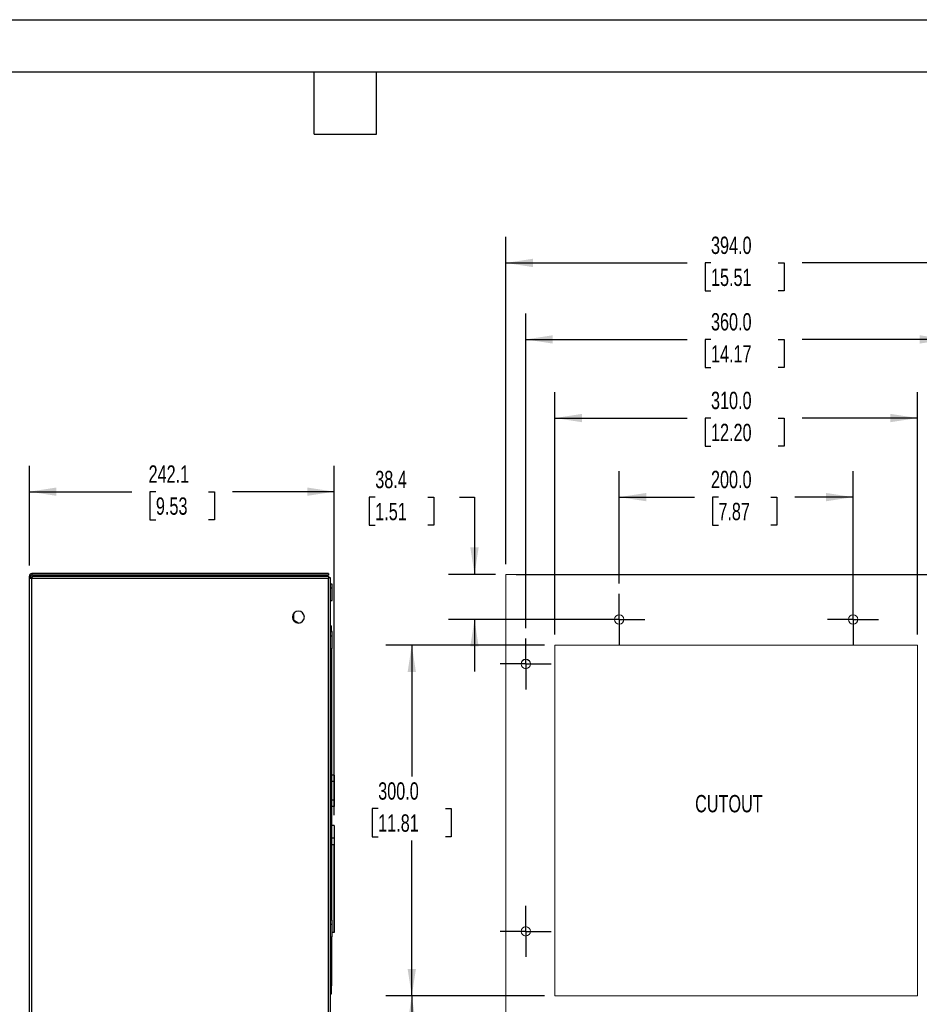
# Model space of a CAD drawing. Header units: millimetres. Extents: x 0 to 1956, y 0 to 1511.
# Tile 3 of 12: x 699 to 1469, y 669 to 1511. Entities that reach past the tile are written whole.
import ezdxf

# ---------------------------------------------------------------- set-up
doc = ezdxf.new("R2010")
doc.units = ezdxf.units.MM
doc.header["$LTSCALE"] = 7
doc.linetypes.add('CENTERX2', pattern=[20.32, 12.7, -2.54, 2.54, -2.54])
doc.layers.add('CENTER', color=40, linetype='CENTERX2')
doc.layers.add('DIMENSIONS', color=140, linetype='Continuous', lineweight=25)
doc.layers.add('TEXT', color=140, linetype='Continuous', lineweight=25)
doc.styles.add('SLDTEXTSTYLE0', font='TXT', dxfattribs={"width": 0.7})
doc.dimstyles.new('SLDDIMSTYLE0', dxfattribs={"dimtxt": 15.106055, "dimasz": 23.114, "dimexe": 0, "dimexo": 0.0625, "dimgap": 3.776514, "dimtad": 0, "dimtih": 1, "dimtoh": 1, "dimdec": 1, "dimrnd": 1e-09, "dimzin": 12, "dimdsep": 46, "dimtxsty": 'SLDTEXTSTYLE0', "dimsah": 1, "dimcen": 0.09, "dimadec": 0, "dimazin": 3, "dimtfac": 1, "dimtdec": 1, "dimtofl": 0, "dimtmove": 0, "dimatfit": 3, "dimfxl": 0, "dimfrac": 2, "dimtolj": 1, "dimtzin": 12, "dimarcsym": 0})
doc.dimstyles.new('SLDDIMSTYLE1', dxfattribs={"dimtxt": 15.106055, "dimasz": 23.114, "dimexe": 0, "dimexo": 0.0625, "dimgap": 3.776514, "dimtad": 0, "dimtih": 1, "dimtoh": 1, "dimdec": 1, "dimrnd": 1e-09, "dimzin": 4, "dimdsep": 46, "dimtxsty": 'SLDTEXTSTYLE0', "dimsah": 1, "dimcen": 0.09, "dimadec": 0, "dimazin": 1, "dimtfac": 1, "dimtdec": 1, "dimtofl": 0, "dimtmove": 0, "dimatfit": 3, "dimfxl": 0, "dimfrac": 2, "dimtolj": 1, "dimtzin": 12, "dimarcsym": 0})
doc.dimstyles.new('SLDDIMSTYLE3', dxfattribs={"dimtxt": 15.106055, "dimasz": 23.114, "dimexe": 0, "dimexo": 0.0625, "dimgap": 3.776514, "dimtad": 0, "dimtih": 1, "dimtoh": 1, "dimdec": 1, "dimrnd": 1e-09, "dimzin": 12, "dimdsep": 46, "dimtxsty": 'SLDTEXTSTYLE0', "dimsah": 1, "dimcen": 0.09, "dimadec": 0, "dimazin": 3, "dimtfac": 1, "dimtdec": 1, "dimtmove": 0, "dimatfit": 0, "dimfxl": 0, "dimfrac": 2, "dimtolj": 1, "dimtzin": 12, "dimarcsym": 0})
doc.dimstyles.new('SLDDIMSTYLE5', dxfattribs={"dimtxt": 15.106055, "dimasz": 23.114, "dimexe": 0, "dimexo": 0.0625, "dimgap": 3.776514, "dimtad": 0, "dimtih": 1, "dimtoh": 1, "dimdec": 1, "dimlfac": 0.928571, "dimrnd": 1e-09, "dimzin": 12, "dimdsep": 46, "dimtxsty": 'SLDTEXTSTYLE0', "dimsah": 1, "dimcen": 0.09, "dimadec": 0, "dimazin": 3, "dimtfac": 1, "dimtdec": 1, "dimtofl": 0, "dimtmove": 0, "dimatfit": 3, "dimfxl": 0, "dimfrac": 2, "dimtolj": 1, "dimtzin": 12, "dimarcsym": 0})

# ---------------------------------------------------------------- blocks, each defined once
blk = doc.blocks.new('_D')
at = {"layer": 'DIMENSIONS'}
for p, q in [((1123.97, 1036.91), (1696.32, 1036.91)), ((1674.09, 1036.91), (1674.09, 670.1)), ((1645.36, 642.71), (1640.29, 642.71)), ((1640.29, 642.71), (1640.29, 618.7)), ((1702.82, 642.71), (1707.89, 642.71)), ((1707.89, 642.71), (1707.89, 618.7)), ((1640.29, 618.7), (1645.36, 618.7)), ((1674.09, 237.11), (1674.09, 615.32)), ((1707.89, 618.7), (1702.82, 618.7)), ((1123.97, 237.11), (1696.32, 237.11))]:
    blk.add_line(p, q, dxfattribs=at)
for points in [[(1674.09, 1036.91), (1670.54, 1013.79), (1677.65, 1013.79)], [(1674.09, 237.11), (1677.65, 260.22), (1670.54, 260.22)]]:
    blk.add_solid(points, dxfattribs=at)
at = {"layer": 'DIMENSIONS', "char_height": 14.817, "attachment_point": 1, "style": 'SLDTEXTSTYLE0'}
for s, insert in [('799.8', (1645.36, 665.19)), ('31.49', (1645.36, 637.8))]:
    blk.add_mtext(s, dxfattribs=dict(at, insert=insert))
blk = doc.blocks.new('_D_1')
at = {"layer": 'DIMENSIONS'}
for p, q in [((1115.08, 1045.8), (1115.08, 1325.57)), ((1509.08, 1045.8), (1509.08, 1325.57)), ((1115.08, 1303.35), (1270.07, 1303.35)), ((1290.53, 1303.35), (1285.46, 1303.35)), ((1285.46, 1303.35), (1285.46, 1279.34)), ((1347.99, 1303.35), (1353.06, 1303.35)), ((1353.06, 1303.35), (1353.06, 1279.34)), ((1509.08, 1303.35), (1368.46, 1303.35)), ((1285.46, 1279.34), (1290.53, 1279.34)), ((1353.06, 1279.34), (1347.99, 1279.34))]:
    blk.add_line(p, q, dxfattribs=at)
for points in [[(1115.08, 1303.35), (1138.2, 1299.79), (1138.2, 1306.9)], [(1509.08, 1303.35), (1485.97, 1306.9), (1485.97, 1299.79)]]:
    blk.add_solid(points, dxfattribs=at)
at = {"layer": 'DIMENSIONS', "char_height": 14.817, "attachment_point": 1, "style": 'SLDTEXTSTYLE0'}
for s, insert in [('394.0', (1290.53, 1325.83)), ('15.51', (1290.53, 1298.44))]:
    blk.add_mtext(s, dxfattribs=dict(at, insert=insert))
blk = doc.blocks.new('_D_2')
at = {"layer": 'DIMENSIONS'}
for p, q in [((1212.08, 1029.18), (1212.08, 1125.32)), ((1412.08, 1007.4), (1412.08, 1125.32)), ((1212.08, 1103.1), (1276.35, 1103.1)), ((1296.82, 1103.1), (1291.75, 1103.1)), ((1291.75, 1103.1), (1291.75, 1079.09)), ((1341.71, 1103.1), (1346.78, 1103.1)), ((1346.78, 1103.1), (1346.78, 1079.09)), ((1412.08, 1103.1), (1362.18, 1103.1)), ((1291.75, 1079.09), (1296.82, 1079.09)), ((1346.78, 1079.09), (1341.71, 1079.09))]:
    blk.add_line(p, q, dxfattribs=at)
for points in [[(1212.08, 1103.1), (1235.2, 1099.54), (1235.2, 1106.65)], [(1412.08, 1103.1), (1388.97, 1106.65), (1388.97, 1099.54)]]:
    blk.add_solid(points, dxfattribs=at)
at = {"layer": 'DIMENSIONS', "char_height": 14.817, "attachment_point": 1, "style": 'SLDTEXTSTYLE0'}
for s, insert in [('200.0', (1290.53, 1125.58)), ('7.87', (1296.82, 1098.19))]:
    blk.add_mtext(s, dxfattribs=dict(at, insert=insert))
blk = doc.blocks.new('_D_3')
at = {"layer": 'DIMENSIONS'}
for p, q in [((1157.08, 985.5), (1157.08, 1192.93)), ((1467.08, 985.5), (1467.08, 1192.93)), ((1157.08, 1170.7), (1270.07, 1170.7)), ((1290.53, 1170.7), (1285.46, 1170.7)), ((1285.46, 1170.7), (1285.46, 1146.7)), ((1347.99, 1170.7), (1353.06, 1170.7)), ((1353.06, 1170.7), (1353.06, 1146.7)), ((1467.08, 1170.7), (1368.46, 1170.7)), ((1285.46, 1146.7), (1290.53, 1146.7)), ((1353.06, 1146.7), (1347.99, 1146.7))]:
    blk.add_line(p, q, dxfattribs=at)
for points in [[(1157.08, 1170.7), (1180.2, 1167.15), (1180.2, 1174.26)], [(1467.08, 1170.7), (1443.97, 1174.26), (1443.97, 1167.15)]]:
    blk.add_solid(points, dxfattribs=at)
at = {"layer": 'DIMENSIONS', "char_height": 14.817, "attachment_point": 1, "style": 'SLDTEXTSTYLE0'}
for s, insert in [('310.0', (1290.53, 1193.19)), ('12.20', (1290.53, 1165.79))]:
    blk.add_mtext(s, dxfattribs=dict(at, insert=insert))
blk = doc.blocks.new('_D_4')
at = {"layer": 'DIMENSIONS'}
for p, q in [((1132.08, 991.08), (1132.08, 1260.15)), ((1492.08, 969.3), (1492.08, 1260.15)), ((1132.08, 1237.93), (1270.07, 1237.93)), ((1290.53, 1237.93), (1285.46, 1237.93)), ((1285.46, 1237.93), (1285.46, 1213.92)), ((1347.99, 1237.93), (1353.06, 1237.93)), ((1353.06, 1237.93), (1353.06, 1213.92)), ((1492.08, 1237.93), (1368.46, 1237.93)), ((1285.46, 1213.92), (1290.53, 1213.92)), ((1353.06, 1213.92), (1347.99, 1213.92))]:
    blk.add_line(p, q, dxfattribs=at)
for points in [[(1132.08, 1237.93), (1155.2, 1234.37), (1155.2, 1241.49)], [(1492.08, 1237.93), (1468.97, 1241.49), (1468.97, 1234.37)]]:
    blk.add_solid(points, dxfattribs=at)
at = {"layer": 'DIMENSIONS', "char_height": 14.817, "attachment_point": 1, "style": 'SLDTEXTSTYLE0'}
for s, insert in [('360.0', (1290.53, 1260.41)), ('14.17', (1290.53, 1233.02))]:
    blk.add_mtext(s, dxfattribs=dict(at, insert=insert))
blk = doc.blocks.new('_D_10')
at = {"layer": 'DIMENSIONS'}
for p, q in [((1003.41, 1103.1), (998.33, 1103.1)), ((998.33, 1103.1), (998.33, 1079.09)), ((1048.29, 1103.1), (1053.37, 1103.1)), ((1053.37, 1103.1), (1053.37, 1079.09)), ((1075.53, 1103.1), (1088.27, 1103.1)), ((1088.27, 1103.1), (1088.27, 1036.91)), ((998.33, 1079.09), (1003.41, 1079.09)), ((1053.37, 1079.09), (1048.29, 1079.09)), ((1106.19, 1036.91), (1066.04, 1036.91)), ((1203.19, 998.51), (1066.04, 998.51)), ((1088.27, 998.51), (1088.27, 954.06))]:
    blk.add_line(p, q, dxfattribs=at)
for points in [[(1088.27, 1036.91), (1091.83, 1060.02), (1084.71, 1060.02)], [(1088.27, 998.51), (1084.71, 975.39), (1091.83, 975.39)]]:
    blk.add_solid(points, dxfattribs=at)
at = {"layer": 'DIMENSIONS', "char_height": 14.817, "attachment_point": 1, "style": 'SLDTEXTSTYLE0'}
for s, insert in [('38.4', (1003.41, 1125.58)), ('1.51', (1003.41, 1098.19))]:
    blk.add_mtext(s, dxfattribs=dict(at, insert=insert))
blk = doc.blocks.new('_D_11')
at = {"layer": 'DIMENSIONS'}
for p, q in [((1148.19, 976.61), (1012.42, 976.61)), ((1034.64, 976.61), (1034.64, 864.13)), ((1005.91, 836.74), (1000.84, 836.74)), ((1000.84, 836.74), (1000.84, 812.73)), ((1063.37, 836.74), (1068.44, 836.74)), ((1068.44, 836.74), (1068.44, 812.73)), ((1000.84, 812.73), (1005.91, 812.73)), ((1034.64, 676.61), (1034.64, 809.35)), ((1068.44, 812.73), (1063.37, 812.73)), ((1148.19, 676.61), (1012.42, 676.61))]:
    blk.add_line(p, q, dxfattribs=at)
for points in [[(1034.64, 976.61), (1031.09, 953.49), (1038.2, 953.49)], [(1034.64, 676.61), (1038.2, 699.72), (1031.09, 699.72)]]:
    blk.add_solid(points, dxfattribs=at)
at = {"layer": 'DIMENSIONS', "char_height": 14.817, "attachment_point": 1, "style": 'SLDTEXTSTYLE0'}
for s, insert in [('300.0', (1005.91, 859.22)), ('11.81', (1005.91, 831.83))]:
    blk.add_mtext(s, dxfattribs=dict(at, insert=insert))
blk = doc.blocks.new('_D_12')
at = {"layer": 'DIMENSIONS'}
for p, q in [((1148.19, 676.61), (1012.42, 676.61)), ((1034.64, 676.61), (1034.64, 591.12)), ((1005.91, 563.73), (1000.84, 563.73)), ((1000.84, 563.73), (1000.84, 539.72)), ((1063.37, 563.73), (1068.44, 563.73)), ((1068.44, 563.73), (1068.44, 539.72)), ((1000.84, 539.72), (1005.91, 539.72)), ((1068.44, 539.72), (1063.37, 539.72)), ((1034.64, 411.61), (1034.64, 536.34)), ((1157.19, 411.61), (1012.42, 411.61))]:
    blk.add_line(p, q, dxfattribs=at)
for points in [[(1034.64, 676.61), (1031.09, 653.49), (1038.2, 653.49)], [(1034.64, 411.61), (1038.2, 434.72), (1031.09, 434.72)]]:
    blk.add_solid(points, dxfattribs=at)
at = {"layer": 'DIMENSIONS', "char_height": 14.817, "attachment_point": 1, "style": 'SLDTEXTSTYLE0'}
for s, insert in [('265.0', (1005.91, 586.21)), ('10.43', (1005.91, 558.82))]:
    blk.add_mtext(s, dxfattribs=dict(at, insert=insert))
blk = doc.blocks.new('SW_CENTERMARKSYMBOL_4')
at = {"layer": 'CENTER', "color": 0}
for p, q in [((0, 17.78), (0, 21.78)), ((0, 0), (0, 17.78)), ((-17.78, 0), (-21.78, 0)), ((0, 0), (-17.78, 0)), ((0, 0), (0, -17.78)), ((0, 0), (17.78, 0)), ((17.78, 0), (21.78, 0)), ((0, -17.78), (0, -21.78))]:
    blk.add_line(p, q, dxfattribs=at)
blk = doc.blocks.new('SW_CENTERMARKSYMBOL_5')
at = {"layer": 'CENTER', "color": 0}
for p, q in [((0, 17.78), (0, 21.78)), ((0, 0), (0, 17.78)), ((-17.78, 0), (-21.78, 0)), ((0, 0), (-17.78, 0)), ((0, 0), (0, -17.78)), ((0, 0), (17.78, 0)), ((17.78, 0), (21.78, 0)), ((0, -17.78), (0, -21.78))]:
    blk.add_line(p, q, dxfattribs=at)
blk = doc.blocks.new('SW_CENTERMARKSYMBOL_8')
at = {"layer": 'CENTER', "color": 0}
for p, q in [((0, 17.78), (0, 21.78)), ((0, 0), (0, 17.78)), ((-17.78, 0), (-21.78, 0)), ((0, 0), (-17.78, 0)), ((0, 0), (0, -17.78)), ((0, 0), (17.78, 0)), ((17.78, 0), (21.78, 0)), ((0, -17.78), (0, -21.78))]:
    blk.add_line(p, q, dxfattribs=at)
blk = doc.blocks.new('SW_CENTERMARKSYMBOL_9')
at = {"layer": 'CENTER', "color": 0}
for p, q in [((0, 17.78), (0, 21.78)), ((0, 0), (0, 17.78)), ((-17.78, 0), (-21.78, 0)), ((0, 0), (-17.78, 0)), ((0, 0), (0, -17.78)), ((0, 0), (17.78, 0)), ((17.78, 0), (21.78, 0)), ((0, -17.78), (0, -21.78))]:
    blk.add_line(p, q, dxfattribs=at)
blk = doc.blocks.new('_D_19')
at = {"layer": 'DIMENSIONS'}
for p, q in [((707.64, 1044.5), (707.64, 1129.96)), ((968.35, 831.24), (968.35, 1129.96)), ((707.64, 1107.74), (795.36, 1107.74)), ((815.83, 1107.74), (810.76, 1107.74)), ((810.76, 1107.74), (810.76, 1083.73)), ((860.72, 1107.74), (865.79, 1107.74)), ((865.79, 1107.74), (865.79, 1083.73)), ((968.35, 1107.74), (881.19, 1107.74)), ((810.76, 1083.73), (815.83, 1083.73)), ((865.79, 1083.73), (860.72, 1083.73))]:
    blk.add_line(p, q, dxfattribs=at)
for points in [[(707.64, 1107.74), (730.75, 1104.18), (730.75, 1111.29)], [(968.35, 1107.74), (945.24, 1111.29), (945.24, 1104.18)]]:
    blk.add_solid(points, dxfattribs=at)
at = {"layer": 'DIMENSIONS', "char_height": 14.817, "attachment_point": 1, "style": 'SLDTEXTSTYLE0'}
for s, insert in [('242.1', (809.55, 1130.22)), ('9.53', (815.83, 1102.83))]:
    blk.add_mtext(s, dxfattribs=dict(at, insert=insert))

msp = doc.modelspace()

# ---------------------------------------------------------------- linework, layer by layer
at = {"color": 7, "linetype": 'Continuous'}
msp.add_line((0.02, 1511.32), (1955.82, 1511.32), dxfattribs=at)
for p, q in [((707.64, 1033.51), (707.64, 1035.61)), ((708.95, 1035.61), (707.64, 1035.61)), ((708.95, 1033.51), (708.95, 1035.61)), ((709.77, 1037.74), (709.77, 1036.43)), ((963.54, 1037.74), (709.77, 1037.74)), ((963.54, 1036.43), (709.77, 1036.43)), ((710.59, 1035.63), (963.54, 1035.63)), ((714.87, 1036.43), (714.87, 1035.63)), ((961.77, 1036.43), (961.77, 1035.63)), ((963.54, 1037.74), (963.54, 1036.43)), ((963.54, 1035.63), (963.54, 1033.51)), ((707.64, 233.62), (707.64, 1033.51)), ((709.77, 1033.51), (707.64, 1033.51)), ((963.54, 1033.51), (709.77, 1033.51)), ((709.77, 233.62), (709.77, 1033.51)), ((963.54, 1034.33), (964.9, 1034.33)), ((963.54, 233.62), (963.54, 1033.51)), ((964.9, 1034.33), (964.9, 233.61)), ((966.52, 1028.63), (964.9, 1028.63)), ((966.52, 1025.13), (966.52, 1028.63)), ((966.52, 1025.13), (964.9, 1025.13)), ((966.52, 1014.63), (966.52, 1025.13)), ((964.9, 1014.63), (966.52, 1014.63)), ((933.39, 1003.34), (933.39, 998.16)), ((933.39, 998.16), (938.11, 995.43)), ((939.41, 995.71), (941.02, 996.64)), ((964.9, 993.04), (966.13, 993.04)), ((966.52, 987.77), (964.9, 987.77)), ((966.13, 987.77), (966.13, 993.04)), ((966.52, 988.1), (966.13, 988.1)), ((966.52, 987.77), (966.52, 988.1)), ((966.52, 984.27), (966.52, 987.77)), ((966.52, 984.27), (964.9, 984.27)), ((966.52, 973.77), (966.52, 984.27)), ((964.9, 973.77), (966.52, 973.77)), ((966.13, 973.77), (966.13, 741.25)), ((968.35, 865.43), (966.13, 865.43)), ((968.35, 860.04), (966.13, 860.04)), ((968.35, 865.43), (968.35, 860.04)), ((968.35, 860.04), (968.35, 843.89)), ((968.35, 843.89), (966.13, 843.89)), ((968.35, 843.89), (968.35, 838.51)), ((968.35, 838.51), (966.13, 838.51)), ((968.35, 822.35), (966.13, 822.35)), ((968.35, 822.35), (968.35, 811.58)), ((968.35, 811.58), (966.13, 811.58)), ((968.35, 811.58), (968.35, 805.93)), ((966.13, 805.93), (968.02, 805.93)), ((968.34, 806.2), (968.02, 806.2)), ((968.02, 806.2), (968.02, 730.81)), ((968.34, 806.2), (968.34, 730.81)), ((968.34, 805.93), (968.35, 805.93)), ((968.35, 805.93), (968.35, 731.08)), ((966.52, 741.25), (964.9, 741.25)), ((966.52, 737.75), (966.52, 741.25)), ((966.52, 737.75), (964.9, 737.75)), ((966.52, 727.25), (966.52, 737.75)), ((964.9, 727.25), (966.52, 727.25)), ((966.13, 727.25), (966.13, 685.31)), ((966.52, 731.08), (968.02, 731.08)), ((968.34, 730.81), (968.02, 730.81)), ((968.34, 731.08), (968.35, 731.08)), ((964.9, 685.31), (966.13, 685.31)), ((966.13, 678.48), (966.13, 685.31)), ((964.9, 678.48), (966.13, 678.48))]:
    msp.add_line(p, q)
at = {"color": 179, "linetype": 'Continuous', "lineweight": 18}
for p, q in [((1115.08, 237.11), (1115.08, 1036.91)), ((1115.08, 1036.91), (1509.08, 1036.91)), ((1157.08, 676.61), (1157.08, 976.61)), ((1157.08, 976.61), (1467.08, 976.61)), ((1467.08, 676.61), (1467.08, 976.61)), ((1157.08, 676.61), (1467.08, 676.61))]:
    msp.add_line(p, q, dxfattribs=at)
at = {"color": 7, "linetype": 'Continuous', "lineweight": 18}
for centre in [(1212.08, 998.51), (1212.08, 998.51), (1412.08, 998.51), (1412.08, 998.51), (1132.08, 960.52), (1132.08, 960.41), (1132.08, 731.81)]:
    msp.add_circle(centre, 4, dxfattribs=at)
for centre, radius, start, end in [((709.77, 1035.61), 2.13, 90, 180), ((709.77, 1035.61), 0.821, 90, 180), ((937.69, 1000.54), 5.13, 0, 180), ((937.69, 1000.54), 5.13, 180, 0)]:
    msp.add_arc(centre, radius, start, end)
msp.add_open_spline([(709.77, 1033.51), (709.83, 1033.79), (709.9, 1034.06), (710.04, 1034.58), (710.11, 1034.81), (710.25, 1035.21), (710.31, 1035.37), (710.45, 1035.58), (710.52, 1035.63), (710.59, 1035.63)], degree=3, knots=[0, 0, 0, 0, 0.25, 0.25, 0.5, 0.5, 0.75, 0.75, 1, 1, 1, 1])
at = {"layer": 'TEXT'}
for p, q in [((44.45, 1466.85), (1911.35, 1466.85)), ((951.23, 1413.51), (951.23, 1466.85)), ((1004.57, 1413.51), (1004.57, 1466.85)), ((951.23, 1413.51), (1004.57, 1413.51))]:
    msp.add_line(p, q, dxfattribs=at)

# ---------------------------------------------------------------- block references
at = {"layer": 'CENTER'}
for name, p in [('SW_CENTERMARKSYMBOL_8', (1212.08, 998.51)), ('SW_CENTERMARKSYMBOL_9', (1412.08, 998.51)), ('SW_CENTERMARKSYMBOL_5', (1132.08, 960.41)), ('SW_CENTERMARKSYMBOL_4', (1132.08, 731.81))]:
    msp.add_blockref(name, p, dxfattribs=at)

# ---------------------------------------------------------------- texts
at = {"layer": 'DIMENSIONS', "insert": (1305.84, 848.4), "char_height": 14.817, "attachment_point": 2, "style": 'SLDTEXTSTYLE0'}
msp.add_mtext('CUTOUT', dxfattribs=at)

# ---------------------------------------------------------------- dimensions: what is measured, and where the dimension line sits
at = {"layer": 'DIMENSIONS'}
for base, p1, p2, picture, middle in [((1509.08, 1303.35), (1115.08, 1036.91), (1509.08, 1036.91), '_D_1', (1319.26, 1303.35)), ((1132.08, 1237.93), (1492.08, 960.41), (1132.08, 982.19), '_D_4', (1319.26, 1237.93)), ((1467.08, 1170.7), (1157.08, 976.61), (1467.08, 976.61), '_D_3', (1319.26, 1170.7)), ((1212.08, 1103.1), (1412.08, 998.51), (1212.08, 1020.29), '_D_2', (1319.26, 1103.1))]:
    dim = msp.add_linear_dim(base=base, p1=p1, p2=p2, dimstyle='SLDDIMSTYLE1', dxfattribs=at)
    dim.commit()
    dim.dimension.update_dxf_attribs({"geometry": picture, "text_midpoint": middle, "dimtype": 160})
for base, p1, p2, angle, dimstyle, picture, middle in [((968.35, 1107.74), (707.64, 1035.61), (968.35, 822.35), 0, 'SLDDIMSTYLE5', '_D_19', (838.28, 1107.74)), ((1088.27, 1036.91), (1212.08, 998.51), (1115.08, 1036.91), 90, 'SLDDIMSTYLE3', '_D_10', (1088.27, 1103.1)), ((1674.09, 1036.91), (1115.08, 237.11), (1115.08, 1036.91), 90, 'SLDDIMSTYLE0', '_D', (1674.09, 642.71)), ((1034.64, 976.61), (1157.08, 676.61), (1157.08, 976.61), 90, 'SLDDIMSTYLE1', '_D_11', (1034.64, 836.74)), ((1034.64, 411.61), (1157.08, 676.61), (1166.08, 411.61), 90, 'SLDDIMSTYLE1', '_D_12', (1034.64, 563.73))]:
    dim = msp.add_linear_dim(base=base, p1=p1, p2=p2, angle=angle, dimstyle=dimstyle, dxfattribs=at)
    dim.commit()
    dim.dimension.update_dxf_attribs({"geometry": picture, "text_midpoint": middle, "dimtype": 160})

doc.saveas('drawing.dxf')
